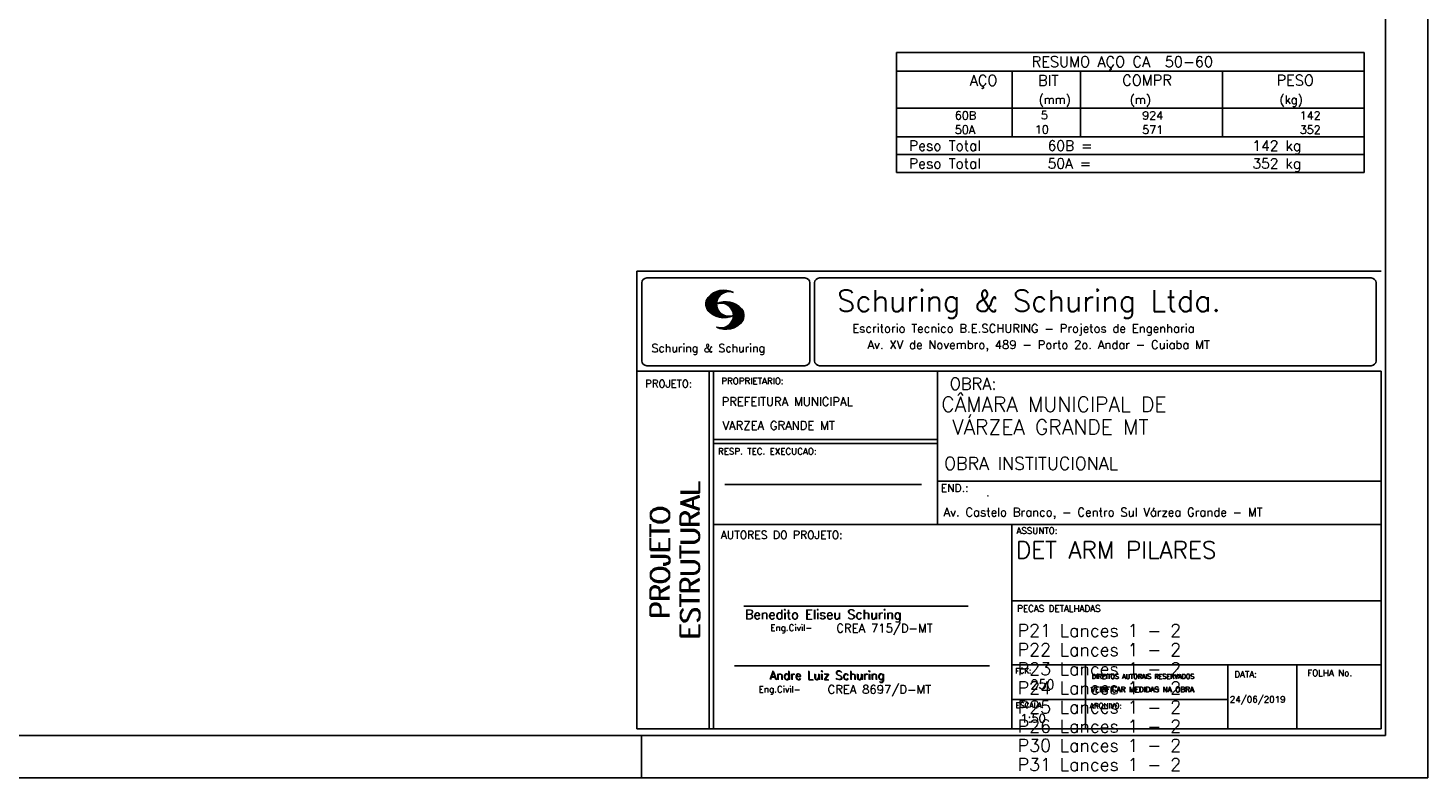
# Model space of a CAD drawing. Extents: x 0 to 119, y 0 to 84.
# Tile 7 of 13: x 86 to 119, y 0 to 18. Entities that reach past the tile are written whole.
import ezdxf

# ---------------------------------------------------------------- set-up
doc = ezdxf.new("R2010")
doc.units = 0
for name, color, linetype in [('1', 1, 'CONTINUOUS'), ('2', 2, 'CONTINUOUS'), ('6', 6, 'CONTINUOUS'), ('8', 8, 'CONTINUOUS')]:
    doc.layers.add(name, color=color, linetype=linetype)
doc.styles.get("Standard").update_dxf_attribs({"font": 'ROMANS.SHX'})

msp = doc.modelspace()

# ---------------------------------------------------------------- linework, layer by layer
at = {"layer": '1', "linetype": 'CONTINUOUS'}
for p, q in [((118.900002, 0), (118.900002, 84.099998)), ((100.400002, 0), (100.400002, 1)), ((0, 0), (118.900002, 0))]:
    msp.add_line(p, q, dxfattribs=at)
at = {"layer": '2', "linetype": 'CONTINUOUS'}
for p, q in [((106.4, 17.049091), (106.4, 15.736591)), ((106.4, 17.049091), (117.4, 17.049091)), ((117.4, 17.049091), (117.4, 15.736591)), ((106.4, 16.611591), (117.4, 16.611591)), ((109.12, 15.736591), (109.12, 16.611591)), ((110.73, 15.736591), (110.73, 16.611591)), ((114.065, 15.736591), (114.065, 16.611591)), ((106.4, 15.736591), (117.4, 15.736591)), ((106.4, 15.401993), (106.4, 15.736591)), ((109.12, 15.736591), (109.12, 15.401994)), ((110.73, 15.401993), (110.73, 15.736591)), ((114.065, 15.736591), (114.065, 15.401993)), ((117.4, 15.401993), (117.4, 15.736591)), ((106.4, 15.067396), (106.4, 15.401993)), ((109.12, 15.401993), (109.12, 15.067396)), ((110.73, 15.067396), (110.73, 15.401993)), ((114.065, 15.401993), (114.065, 15.067396)), ((117.4, 15.067396), (117.4, 15.401993)), ((106.4, 15.067396), (117.4, 15.067396)), ((106.4, 14.649149), (106.4, 15.067396)), ((106.4, 15.067396), (117.4, 15.067396)), ((117.4, 14.649149), (117.4, 15.067396)), ((117.4, 14.649149), (106.4, 14.649149)), ((106.4, 14.230903), (106.4, 14.649149)), ((106.4, 14.649149), (117.4, 14.649149)), ((117.4, 14.230903), (117.4, 14.649149)), ((117.4, 14.230903), (106.4, 14.230903)), ((106.4, 14.230903), (117.4, 14.230903)), ((100.295515, 11.911323), (117.795515, 11.911316)), ((100.295515, 1.156181), (100.295515, 11.911323)), ((100.411497, 11.633598), (100.411497, 9.804489)), ((100.527998, 11.750099), (104.244505, 11.750099)), ((104.361006, 11.633598), (104.361006, 9.804489)), ((104.474257, 11.633598), (104.474257, 9.804489)), ((104.590758, 11.750099), (117.563017, 11.750099)), ((117.679518, 11.633598), (117.679518, 9.804489)), ((101.917281, 11.141952), (102.22383, 11.448502)), ((101.917632, 11.128174), (102.241438, 11.451973)), ((101.917677, 11.156486), (102.20352, 11.442329)), ((101.917998, 11.114395), (102.259779, 11.456184)), ((101.919875, 11.172829), (102.183913, 11.436867)), ((101.919981, 11.102241), (102.27664, 11.458908)), ((101.922087, 11.189171), (102.160918, 11.427994)), ((101.922209, 11.09034), (102.291823, 11.459953)), ((101.924452, 11.078438), (102.307845, 11.46183)), ((101.927687, 11.067535), (102.32234, 11.462196)), ((101.927946, 11.209167), (102.134978, 11.416191)), ((101.931425, 11.057129), (102.337523, 11.463234)), ((101.934767, 11.230133), (102.106032, 11.40139)), ((101.935164, 11.046738), (102.35179, 11.463364)), ((101.93907, 11.036514), (102.36476, 11.462196)), ((101.944121, 11.02742), (102.216093, 11.2994)), ((101.948256, 11.257751), (102.069823, 11.379326)), ((101.949156, 11.01831), (102.19763, 11.266792)), ((101.954192, 11.009216), (102.187102, 11.242126)), ((101.959776, 11.000671), (102.179106, 11.220001)), ((101.966292, 10.99305), (102.175169, 11.201927)), ((102.304182, 11.387482), (102.378569, 11.461883)), ((102.333571, 11.402733), (102.391249, 11.460411)), ((102.358382, 11.413414), (102.403914, 11.458939)), ((102.377486, 11.418381), (102.416747, 11.457642)), ((102.397978, 11.424744), (102.428572, 11.45533)), ((102.414, 11.426605), (102.440413, 11.453018)), ((102.429991, 11.428467), (102.452513, 11.450989)), ((102.445982, 11.430328), (102.464064, 11.448402)), ((101.972807, 10.985428), (102.171385, 11.183998)), ((101.979323, 10.977806), (102.169676, 11.168152)), ((101.986067, 10.970413), (102.168623, 11.152962)), ((101.992445, 10.9636), (102.165816, 11.136978)), ((102.000243, 10.956314), (102.168715, 11.124779)), ((102.007338, 10.949264), (102.16963, 11.111565)), ((102.014677, 10.942474), (102.170668, 11.098457)), ((102.022337, 10.935989), (102.173125, 11.086777)), ((102.029997, 10.929504), (102.175597, 11.075104)), ((102.037642, 10.923027), (102.178053, 11.063431)), ((102.045607, 10.916855), (102.18141, 11.05265)), ((102.053847, 10.91095), (102.185164, 11.042259)), ((102.062086, 10.905044), (102.188918, 11.031876)), ((102.070311, 10.899147), (102.192717, 11.021538)), ((102.078902, 10.893608), (102.197585, 11.012283)), ((102.087737, 10.88829), (102.202467, 11.003021)), ((102.096571, 10.882988), (102.20735, 10.993759)), ((102.105391, 10.877678), (102.212431, 10.984718)), ((102.114699, 10.872841), (102.218352, 10.976486)), ((102.124144, 10.868149), (102.224257, 10.968269)), ((102.133589, 10.863457), (102.230177, 10.960045)), ((102.14305, 10.85878), (102.236311, 10.952042)), ((102.153151, 10.854744), (102.243208, 10.944801)), ((102.163252, 10.8507), (102.250121, 10.937569)), ((102.173338, 10.846664), (102.257018, 10.930336)), ((102.183714, 10.842895), (102.264098, 10.923286)), ((102.194518, 10.839554), (102.271986, 10.91703)), ((102.205305, 10.836212), (102.279875, 10.910782)), ((102.216109, 10.832878), (102.287764, 10.904541)), ((102.227003, 11.1548), (102.241667, 11.169464)), ((102.227583, 10.830208), (102.295836, 10.898468)), ((102.239134, 10.827629), (102.304747, 10.893234)), ((102.2442, 11.157844), (102.260832, 11.174484)), ((102.250685, 10.82505), (102.313643, 10.888)), ((102.258665, 11.158173), (102.280394, 11.179916)), ((102.262709, 10.822929), (102.322554, 10.882767)), ((102.273116, 11.158501), (102.297408, 11.182793)), ((102.275114, 10.82119), (102.33177, 10.877846)), ((102.287505, 10.819458), (102.341765, 10.873703)), ((102.287581, 11.158829), (102.314986, 11.186226)), ((102.300093, 11.157188), (102.330748, 11.187851)), ((102.300291, 10.8181), (102.351759, 10.86956)), ((102.312743, 11.155716), (102.347014, 11.189987)), ((102.313643, 10.817322), (102.361739, 10.865425)), ((102.325499, 11.154335), (102.361708, 11.190544)), ((102.336729, 11.151421), (102.376402, 11.191101)), ((102.347945, 11.148498), (102.391112, 11.191666)), ((102.359846, 11.146255), (102.404494, 11.19091)), ((102.366805, 10.545311), (102.791243, 10.969749)), ((102.37039, 11.14267), (102.418669, 11.190948)), ((102.379836, 11.13797), (102.4317, 11.189835)), ((102.380644, 10.545013), (102.796461, 10.960846)), ((102.38983, 11.133835), (102.443968, 11.187973)), ((102.394469, 10.544708), (102.800505, 10.950752)), ((102.400114, 11.129982), (102.457106, 11.186981)), ((102.409285, 10.545387), (102.803038, 10.939148)), ((102.409819, 11.125549), (102.469267, 11.185005)), ((102.417921, 11.119514), (102.480742, 11.182327)), ((102.424315, 10.546272), (102.806334, 10.928291)), ((102.428008, 11.115463), (102.493117, 11.180572)), ((102.435896, 11.109215), (102.504347, 11.177666)), ((102.439604, 10.547432), (102.809615, 10.917442)), ((102.444624, 11.103813), (102.515211, 11.1744)), ((102.451674, 11.096718), (102.526274, 11.171318)), ((102.456053, 10.549736), (102.811079, 10.904777)), ((102.460707, 11.091621), (102.537383, 11.168297)), ((102.467619, 11.084389), (102.547743, 11.16452)), ((102.472487, 10.55204), (102.812758, 10.892319)), ((102.47534, 11.077965), (102.558119, 11.160736)), ((102.481429, 11.069916), (102.568816, 11.157303)), ((102.489516, 11.063873), (102.578825, 11.153183)), ((102.49037, 10.555778), (102.814452, 10.87986)), ((102.495421, 11.055649), (102.58824, 11.14846)), ((102.502135, 11.04821), (102.59796, 11.144035)), ((102.507262, 11.0392), (102.607741, 11.139687)), ((102.508559, 10.559845), (102.814024, 10.865303)), ((102.513167, 11.030983), (102.617384, 11.135193)), ((102.517867, 10.710525), (102.786604, 10.979256)), ((102.51927, 11.022949), (102.625945, 11.129623)), ((102.525008, 11.014534), (102.635512, 11.125038)), ((102.529036, 11.004425), (102.644164, 11.11956)), ((102.533904, 10.995171), (102.652556, 11.113815)), ((102.536238, 10.743019), (102.782286, 10.989075)), ((102.538832, 10.985954), (102.66107, 11.1082)), ((102.543867, 10.973778), (102.671187, 11.101105)), ((102.544218, 10.765144), (102.777327, 10.998253)), ((102.54785, 10.962936), (102.68054, 11.095634)), ((102.551711, 10.950905), (102.689299, 11.088493)), ((102.552443, 10.787491), (102.770598, 11.005653)), ((102.555373, 10.93737), (102.698576, 11.080574)), ((102.556212, 10.80542), (102.765868, 11.015076)), ((102.558165, 10.92482), (102.707259, 11.073921)), ((102.560683, 10.824028), (102.759016, 11.022346)), ((102.560744, 10.909828), (102.716429, 11.065521)), ((102.561751, 10.839218), (102.753065, 11.030533)), ((102.561827, 10.895851), (102.724715, 11.058731)), ((102.562804, 10.854416), (102.745284, 11.036903)), ((102.563414, 10.882042), (102.732191, 11.050827)), ((102.563628, 10.868027), (102.739302, 11.043709)), ((102.245833, 10.565727), (102.258101, 10.57798)), ((102.256972, 10.562721), (102.271925, 10.577667)), ((102.268111, 10.559723), (102.285735, 10.577354)), ((102.279265, 10.556732), (102.301665, 10.57914)), ((102.291182, 10.554527), (102.317671, 10.581009)), ((102.303114, 10.552322), (102.335097, 10.584297)), ((102.315062, 10.55011), (102.354216, 10.589271)), ((102.32701, 10.816536), (102.37242, 10.861954)), ((102.32765, 10.548569), (102.375441, 10.596359)), ((102.340468, 10.547256), (102.39958, 10.606369)), ((102.340819, 10.816223), (102.383635, 10.859032)), ((102.353285, 10.545937), (102.432661, 10.625313)), ((102.355269, 10.816536), (102.39485, 10.856117)), ((102.369719, 10.816849), (102.406187, 10.853317)), ((102.386107, 10.817856), (102.419356, 10.851112)), ((102.40367, 10.819702), (102.433134, 10.849167)), ((102.420805, 10.822121), (102.446288, 10.847603)), ((102.437376, 10.825043), (102.461256, 10.848923)), ((102.455779, 10.828987), (102.475645, 10.848862)), ((102.475615, 10.834076), (102.489973, 10.848442)), ((102.489973, 10.848442), (102.492049, 10.850517)), ((102.493636, 10.839477), (102.506071, 10.851921)), ((102.512679, 10.846016), (102.520888, 10.854225)), ((102.528334, 10.565483), (102.813643, 10.850792)), ((102.528593, 10.852158), (102.535078, 10.858643)), ((102.548811, 10.571815), (102.813277, 10.836273)), ((102.571913, 10.58078), (102.809004, 10.817871)), ((102.596785, 10.591515), (102.805739, 10.800468)), ((102.62509, 10.605682), (102.797133, 10.777725)), ((102.661635, 10.62809), (102.784529, 10.750984)), ((102.740538, 10.692856), (102.753233, 10.705551)), ((100.295515, 9.556175), (117.795515, 9.556175)), ((100.527998, 9.687988), (104.244505, 9.687988)), ((101.995894, 5.956177), (101.995894, 9.556175)), ((102.0959, 5.956177), (102.0959, 9.556175)), ((104.590758, 9.687988), (117.563017, 9.687988)), ((107.364088, 6.97261), (107.364088, 9.556175)), ((117.795515, 9.556175), (117.795515, 1.156181)), ((107.364088, 7.956176), (102.0959, 7.956176)), ((107.364088, 7.856176), (102.0959, 7.856176)), ((107.364088, 6.97261), (117.795515, 6.972618)), ((107.364088, 6.97261), (107.364088, 5.956177)), ((102.365821, 6.895235), (106.984397, 6.895235)), ((101.995894, 1.156181), (101.995894, 5.956177)), ((102.0959, 1.156181), (102.0959, 5.956177)), ((102.0959, 5.956177), (117.795515, 5.956177)), ((109.116469, 4.956177), (109.116469, 5.956177)), ((109.116469, 1.156181), (109.116469, 4.956177)), ((102.806929, 4.036638), (108.085364, 4.036638)), ((109.116467, 4.161949), (117.795514, 4.161957)), ((102.593115, 2.636453), (108.590002, 2.636453)), ((109.116469, 2.661949), (117.795515, 2.661957)), ((110.842299, 1.156181), (110.842299, 2.661957)), ((114.191985, 1.156181), (114.191985, 2.661957)), ((115.816483, 1.156181), (115.816483, 2.661955)), ((109.116469, 1.847916), (114.191985, 1.847923)), ((117.795515, 1.156181), (100.295515, 1.156181))]:
    msp.add_line(p, q, dxfattribs=at)
for centre, radius, start, end in [((100.527998, 11.633598), 0.116502, 90, 180), ((104.244505, 11.633598), 0.116502, 0, 90), ((104.590758, 11.633598), 0.116502, 90, 180), ((117.563017, 11.633598), 0.116502, 0, 90), ((102.160658, 11.138451), 0.243989, 140.229431, 231.895096), ((102.343596, 10.971458), 0.491555, 63.393265, 138.909058), ((102.458739, 11.139511), 0.291044, 68.851509, 291.148499), ((102.343596, 11.307571), 0.491555, 218.229782, 296.60672), ((102.387846, 10.700012), 0.491555, 41.090942, 116.606735), ((102.272704, 10.868072), 0.291044, 248.851501, 111.148491), ((102.570784, 10.867004), 0.243989, 308.104889, 39.770576), ((102.387846, 11.036133), 0.491555, 243.393265, 321.770233), ((100.527998, 9.804489), 0.116502, 180, 270), ((104.244505, 9.804489), 0.116502, 270, 0), ((104.590758, 9.804489), 0.116502, 180, 270), ((117.563017, 9.804489), 0.116502, 270, 0)]:
    msp.add_arc(centre, radius, start, end, dxfattribs=at)
at = {"layer": '8', "linetype": 'CONTINUOUS'}
for p, q in [((117.900002, 1), (117.900002, 83.099998)), ((2.5, 1), (117.900002, 1))]:
    msp.add_line(p, q, dxfattribs=at)

# ---------------------------------------------------------------- texts
at = {"layer": '1', "linetype": 'CONTINUOUS'}
for s, height, p in [('CÂMARA MUNICIPAL DE', 0.35, (107.453564, 8.60688)), (' VÁRZEA GRANDE MT', 0.35, (107.46844, 8.071358)), ('OBRA INSTITUCIONAL', 0.3, (107.518619, 7.241925)), ('.', 0.2, (108.504207, 6.621987)), ('Av. Castelo Branco, - Centro Sul Várzea Grande - MT', 0.2, (107.508299, 6.146286))]:
    msp.add_text(s, height=height, dxfattribs=at).set_placement(p)
at = {"layer": '2', "linetype": 'CONTINUOUS'}
for s, height, p in [('RESUMO AÇO CA  50-60', 0.25, (109.580497, 16.705341)), ('AÇO', 0.25, (108.11958, 16.267841)), ('BIT', 0.25, (109.73, 16.267841)), ('COMPR', 0.25, (111.708841, 16.271442)), ('PESO', 0.25, (115.33784, 16.271442)), ('(mm)', 0.2, (109.743861, 15.840341)), ('(m)', 0.2, (111.886146, 15.840341)), ('(kg)', 0.2, (115.406442, 15.840341)), ('     60B', 0.191198, (107.059661, 15.473693)), ('    5  ', 0.191198, (109.226542, 15.479471)), ('     924', 0.191198, (111.467658, 15.473693)), ('    142', 0.191198, (115.315265, 15.473693)), ('     50A', 0.191198, (107.059661, 15.139095)), ('   10  ', 0.191198, (109.226542, 15.144873)), ('     571', 0.191198, (111.467658, 15.139096)), ('    352', 0.191198, (115.315265, 15.139096)), ('Peso Total        60B =', 0.238998, (106.692829, 14.738773)), ('    142 kg', 0.238998, (114.057004, 14.738773)), ('Peso Total        50A =', 0.238998, (106.692829, 14.320527)), ('    352 kg', 0.238998, (114.057004, 14.320527)), ('Schuring & Schuring Ltda.', 0.5, (105.002348, 10.962967)), ('Escritorio Tecnico B.E.SCHURING - Projetos de Engenharia', 0.2, (105.360182, 10.464668)), ('Schuring & Schuring', 0.19, (100.639845, 10.007667)), ('Av. XV de Novembro, 489 - Porto 2o. Andar - Cuiaba MT', 0.2, (105.718703, 10.082069)), ('PROJETO:', 0.175, (100.488661, 9.177772)), ('PROPRIETARIO:', 0.15, (102.280043, 9.253548)), ('OBRA:', 0.278755, (107.651427, 9.124824)), ('PREFEITURA MUNICIPAL', 0.2, (102.286151, 8.744887)), ('VARZEA GRANDE MT', 0.2, (102.307672, 8.183544)), ('RESP. TEC. EXECUCAO:', 0.15, (102.201514, 7.600695)), ('END.:', 0.185837, (107.439276, 6.721602)), ('AUTORES DO PROJETO:', 0.185837, (102.267523, 5.620134)), ('ASSUNTO:', 0.15, (109.220971, 5.737485)), ('Benedito Eliseu Schuring', 0.22, (102.83383, 3.733468)), ('Benedito Eliseu Schuring', 0.22, (102.845305, 3.733468)), ('PECAS DETALHADAS', 0.15, (109.238379, 3.907298)), ('CREA 715/D-MT', 0.2, (104.986251, 3.418942)), ('Eng.Civil-', 0.15, (103.432718, 3.455028)), ('Andre Luiz Schuring', 0.2, (103.412248, 2.314263)), ('Andre Luiz Schuring', 0.2, (103.429805, 2.305382)), ('FCK:', 0.125, (109.196272, 2.455604)), ('250', 0.22, (109.549686, 2.090305)), ('DIREITOS AUTORAIS RESERVADOS', 0.11, (110.990233, 2.332306)), ('DIREITOS AUTORAIS RESERVADOS', 0.11, (110.999205, 2.332306)), ('DATA:', 0.15, (114.343553, 2.363281)), ('FOLHA No.', 0.15, (116.061023, 2.394321)), ('Eng.Civil-', 0.15, (103.158282, 2.00943)), ('CREA 8697/D-MT', 0.2, (104.778849, 1.981527)), ('VERIFICAR MEDIDAS NA OBRA', 0.125, (110.966994, 2.018043)), ('VERIFICAR MEDIDAS NA OBRA', 0.125, (110.975966, 2.018043)), ('ESCALA:', 0.125, (109.202544, 1.646919)), ('ARQUIVO:', 0.125, (110.944563, 1.631782)), ('24/06/2019', 0.15, (114.239854, 1.771956)), ('1:50', 0.2, (109.312544, 1.300293))]:
    msp.add_text(s, height=height, dxfattribs=at).set_placement(p)
for s, p in [('ESTRUTURAL', (101.76924, 3.281541)), ('ESTRUTURAL', (101.76924, 3.250688)), ('PROJETO', (101.064604, 3.762306)), ('PROJETO', (101.064604, 3.731453))]:
    msp.add_text(s, height=0.45, rotation=90, dxfattribs=at).set_placement(p)
at = {"layer": '6', "linetype": 'CONTINUOUS'}
for s, height, p in [('DET ARM PILARES', 0.4, (109.210211, 5.160838)), ('P21 Lances 1 - 2', 0.3, (109.249478, 3.315652)), ('P22 Lances 1 - 2', 0.3, (109.249478, 2.865652)), ('P23 Lances 1 - 2', 0.3, (109.249478, 2.415652)), ('P24 Lances 1 - 2', 0.3, (109.249478, 1.965652)), ('P25 Lances 1 - 2', 0.3, (109.249478, 1.515652)), ('P26 Lances 1 - 2', 0.3, (109.249478, 1.065652)), ('P30 Lances 1 - 2', 0.3, (109.249478, 0.615652)), ('P31 Lances 1 - 2', 0.3, (109.249478, 0.165652))]:
    msp.add_text(s, height=height, dxfattribs=at).set_placement(p)

doc.saveas('drawing.dxf')
